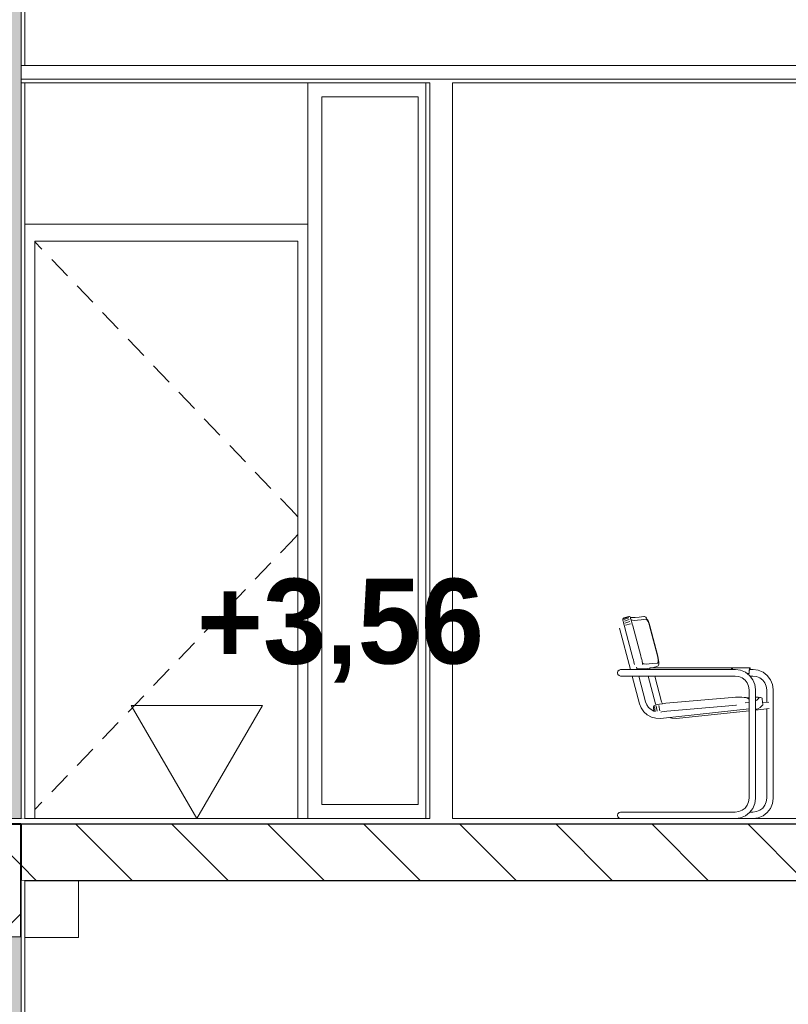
# Model space of a CAD drawing. Header units: millimetres. Extents: x -58263 to 69124, y -53000 to 22363.
# Tile 23 of 29: x -16636 to -13919, y 2903 to 6383. Entities that reach past the tile are written whole.
import ezdxf

# ---------------------------------------------------------------- set-up
doc = ezdxf.new("R2010")
doc.units = ezdxf.units.MM
doc.header["$MEASUREMENT"] = 0
doc.linetypes.add('Wipeout_Contour', pattern=[1000, 0, -1000])
for name, color, linetype in [('Nouveau_2D - Cotations pour 100ème', 7, 'Continuous'), ('Nouveau__Constr - Poutres', 7, 'Continuous'), ('Nouveau__Murs int non porteurs - Cloisons', 7, 'Continuous'), ('Nouveau__Plafonds', 7, 'Continuous'), ('Nouveau__Sols - Dalles', 7, 'Continuous'), ('Nouveau_Equip - Mobiliers', 7, 'Continuous'), ('Nouveau_Fenêtres Archicad', 7, 'Continuous'), ('Nouveau_Portes Archicad', 7, 'Continuous')]:
    doc.layers.add(name, color=color, linetype=linetype)
doc.styles.add('STYLE_GENERE_1', font='GOTHIC.TTF')
doc.styles.add('STYLE_GENERE_2', font='arial.ttf')
doc.dimstyles.new('STYLE_GENERE__1', dxfattribs={"dimtxt": 300, "dimasz": 190, "dimexe": 0.18, "dimexo": 989.657151, "dimgap": 0, "dimtad": 1, "dimlfac": 0.001, "dimzin": 0, "dimdsep": 46, "dimtxsty": 'STYLE_GENERE_2', "dimblk": 'ARROWHEAD_6', "dimblk1": 'ARROWHEAD_6', "dimblk2": 'ARROWHEAD_6', "dimcen": 0.09, "dimclrd": 7, "dimclre": 7, "dimclrt": 7, "dimazin": 0, "dimtfac": 1, "dimtdec": 4, "dimtmove": 0, "dimatfit": 3, "dimfxl": 0, "dimtolj": 1, "dimtzin": 0, "dimarcsym": 0})

# ---------------------------------------------------------------- blocks, each defined once
blk = doc.blocks.new('Élément de coupe_13')
at = {"layer": 'Nouveau__Murs int non porteurs - Cloisons', "color": 7, "linetype": 'Continuous', "lineweight": 5}
blk.add_line((-15200.6, 6160), (-15200.6, 3560), dxfattribs=at)
blk = doc.blocks.new('Élément de coupe_22')
at = {"layer": 'Nouveau__Sols - Dalles', "linetype": 'Continuous', "lineweight": 5}
h = blk.add_hatch(dxfattribs=at)
h.set_pattern_fill('__MAÇONNERIE', style=0, pattern_type=2)
h.set_pattern_definition([(135, (0, 0), (169.7056, 169.7056), [])])
h.paths.add_polyline_path([(-11079.6, 3540), (-16632.6, 3540), (-16632.6, 3340), (-11079.6, 3340)])
at = {"layer": 'Nouveau__Sols - Dalles', "color": 7, "linetype": 'Continuous', "lineweight": 5}
for p, q in [((-16617.6, 3560), (-16630.6, 3560)), ((-15186.6, 3560), (-16617.6, 3560)), ((-11257.6, 3560), (-15106.6, 3560))]:
    blk.add_line(p, q, dxfattribs=at)
at = {"layer": 'Nouveau__Sols - Dalles', "color": 7, "linetype": 'Continuous', "lineweight": 30}
for p, q in [((-11079.6, 3540), (-16632.6, 3540)), ((-11257.6, 3340), (-16617.6, 3340))]:
    blk.add_line(p, q, dxfattribs=at)
at = {"layer": 'Nouveau__Sols - Dalles', "color": 7, "linetype": 'Continuous', "lineweight": 30, "flags": 128}
blk.add_lwpolyline([(-16617.6, 3340), (-16630.6, 3340), (-16632.6, 3340)], dxfattribs=at)
blk = doc.blocks.new('Élément de coupe_24')
at = {"layer": 'Nouveau_Portes Archicad', "color": 7, "linetype": 'Continuous', "lineweight": 13}
for p, q in [((-16617.6, 5660), (-15617.6, 5660)), ((-16582.6, 5600), (-16582.6, 3560)), ((-15652.6, 5600), (-16582.6, 5600)), ((-16582.6, 5598.6), (-16557.3, 5572.2)), ((-15652.6, 3560), (-15652.6, 5600)), ((-16522.7, 5536.1), (-16467.4, 5478.2)), ((-16432.8, 5442.1), (-16377.5, 5384.3)), ((-16343, 5348.2), (-16287.7, 5290.4)), ((-16253.1, 5254.2), (-16197.8, 5196.4)), ((-16163.3, 5160.3), (-16108, 5102.5)), ((-16073.4, 5066.3), (-16018.1, 5008.5)), ((-15983.6, 4972.4), (-15928.3, 4914.6)), ((-15893.7, 4878.5), (-15838.4, 4820.6)), ((-15803.8, 4784.5), (-15748.5, 4726.7)), ((-15714, 4690.6), (-15677.9, 4652.8)), ((-15677.9, 4652.8), (-15652.6, 4626.4)), ((-15677.9, 4537.2), (-15652.6, 4563.6)), ((-15714, 4499.4), (-15677.9, 4537.2)), ((-15803.8, 4405.5), (-15748.5, 4463.3)), ((-15893.7, 4311.5), (-15838.4, 4369.4)), ((-15983.6, 4217.6), (-15928.3, 4275.4)), ((-16073.4, 4123.7), (-16018.1, 4181.5)), ((-16163.3, 4029.7), (-16108, 4087.5)), ((-16253.1, 3935.8), (-16197.8, 3993.6)), ((-16343, 3841.8), (-16287.7, 3899.6)), ((-16432.8, 3747.9), (-16377.5, 3805.7)), ((-16522.7, 3653.9), (-16467.4, 3711.8)), ((-16582.6, 3591.4), (-16557.3, 3617.8))]:
    blk.add_line(p, q, dxfattribs=at)
blk = doc.blocks.new('*X35')
at = {"layer": 'Nouveau__Murs int non porteurs - Cloisons', "linetype": 'Continuous', "lineweight": 5}
blk.add_hatch(color=250, dxfattribs=at).paths.add_polyline_path([(-16678.6, 3560), (-16630.6, 3560), (-16630.6, 6160), (-16630.6, 6221), (-16630.6, 6837.6), (-16632.6, 6837.6), (-16632.6, 6636.2), (-16678.6, 6636.2), (-16678.6, 6221), (-16678.6, 6160)])
blk = doc.blocks.new('Élément de coupe_25')
at = {"color": 254, "linetype": 'Wipeout_Contour', "lineweight": 0, "ltscale": 71450.507758}
blk.add_wipeout([(-16617.6, 6837.6), (-16630.6, 6837.6), (-16630.6, 6221), (-16617.6, 6221)], dxfattribs=at).dxf.layer = 'Nouveau__Murs int non porteurs - Cloisons'
at = {"color": 254, "linetype": 'Wipeout_Contour', "lineweight": 0, "ltscale": 71526.901369}
blk.add_wipeout([(-16691.6, 6221), (-16678.6, 6221), (-16678.6, 6636.2), (-16691.6, 6636.2)], dxfattribs=at).dxf.layer = 'Nouveau__Murs int non porteurs - Cloisons'
at = {"color": 254, "linetype": 'Wipeout_Contour', "lineweight": 0, "ltscale": 69693.022886}
blk.add_wipeout([(-16691.6, 3560), (-16678.6, 3560), (-16678.6, 6160), (-16691.6, 6160)], dxfattribs=at).dxf.layer = 'Nouveau__Murs int non porteurs - Cloisons'
at = {"color": 254, "linetype": 'Wipeout_Contour', "lineweight": 0, "ltscale": 69459.294242}
blk.add_wipeout([(-16617.6, 6160), (-16630.6, 6160), (-16630.6, 3560), (-16617.6, 3560)], dxfattribs=at).dxf.layer = 'Nouveau__Murs int non porteurs - Cloisons'
at = {"color": 254, "linetype": 'Wipeout_Contour', "lineweight": 0, "ltscale": 176957.238249}
blk.add_wipeout([(-16678.6, 3560), (-16630.6, 3560), (-16630.6, 6160), (-16630.6, 6221), (-16630.6, 6837.6), (-16632.6, 6837.6), (-16632.6, 6636.2), (-16678.6, 6636.2), (-16678.6, 6221), (-16678.6, 6160)], dxfattribs=at).dxf.layer = 'Nouveau__Murs int non porteurs - Cloisons'
at = {"layer": 'Nouveau__Murs int non porteurs - Cloisons', "color": 7, "linetype": 'Continuous', "lineweight": 13}
for p, q in [((-16630.6, 6837.6), (-16632.6, 6837.6)), ((-16630.6, 3560), (-16678.6, 3560))]:
    blk.add_line(p, q, dxfattribs=at)
at = {"layer": 'Nouveau__Murs int non porteurs - Cloisons', "color": 7, "linetype": 'Continuous', "lineweight": 5}
for p, q in [((-16617.6, 6837.6), (-16630.6, 6837.6)), ((-16617.6, 6837.6), (-16617.6, 6221)), ((-16691.6, 6636.2), (-16691.6, 6221)), ((-16691.6, 6160), (-16691.6, 3560)), ((-16617.6, 6160), (-16617.6, 3560))]:
    blk.add_line(p, q, dxfattribs=at)
at = {"layer": 'Nouveau__Murs int non porteurs - Cloisons', "color": 7, "linetype": 'Continuous', "lineweight": 13, "flags": 128}
for points in [[(-16630.6, 6837.6), (-16630.6, 6221), (-16630.6, 6173), (-16630.6, 6160), (-16630.6, 3560)], [(-16678.6, 6636.2), (-16678.6, 6221), (-16678.6, 6173), (-16678.6, 6160), (-16678.6, 3560)]]:
    blk.add_lwpolyline(points, dxfattribs=at)
at = {"layer": 'Nouveau__Murs int non porteurs - Cloisons', "lineweight": 0}
blk.add_blockref('*X35', (0, 0), dxfattribs=at)
blk = doc.blocks.new('Élément de coupe_91')
at = {"layer": 'Nouveau_Equip - Mobiliers', "color": 8, "linetype": 'Continuous', "lineweight": 13}
for p, q in [((-14504.6, 4265.3), (-14503.4, 4267.6)), ((-14504.6, 4262.7), (-14504.6, 4265.3)), ((-14504.3, 4261.2), (-14504.6, 4262.7)), ((-14503.3, 4257.6), (-14504.3, 4261.2)), ((-14503.4, 4267.6), (-14501.1, 4268.9)), ((-14502, 4252.7), (-14503.3, 4257.6)), ((-14503.1, 4266), (-14500.9, 4267.4)), ((-14500.4, 4246.8), (-14502, 4252.7)), ((-14501.1, 4268.9), (-14483.4, 4273.7)), ((-14500.9, 4267.4), (-14483.3, 4272.7)), ((-14498.6, 4240.3), (-14500.4, 4246.8)), ((-14500, 4263.4), (-14482.6, 4269.3)), ((-14498.7, 4257.8), (-14481.3, 4263.9)), ((-14496.9, 4250.8), (-14479.5, 4256.8)), ((-14494.9, 4243.1), (-14477.4, 4248.5)), ((-14483.4, 4273.7), (-14480.8, 4273.8)), ((-14480.8, 4273.8), (-14478.5, 4272.5)), ((-14478.5, 4272.5), (-14477.3, 4270.4)), ((-14477.8, 4271.2), (-14475.2, 4270.5)), ((-14477.1, 4269.5), (-14476.5, 4267.5)), ((-14477.1, 4269.5), (-14475.7, 4264.6)), ((-14476.5, 4267.5), (-14475.3, 4263.5)), ((-14475.3, 4263.5), (-14475.4, 4263.8)), ((-14475.3, 4263.8), (-14474.9, 4263)), ((-14475.3, 4263.5), (-14474.9, 4263)), ((-14474.6, 4261.3), (-14475.3, 4263.5)), ((-14475.2, 4270.5), (-14467.9, 4270.1)), ((-14474.9, 4263), (-14473.8, 4261.5)), ((-14473.5, 4257.7), (-14474.6, 4261.3)), ((-14474.2, 4262), (-14470.1, 4260.8)), ((-14472.1, 4252.9), (-14473.5, 4257.7)), ((-14470.5, 4247.1), (-14472.1, 4252.9)), ((-14468.8, 4240.9), (-14470.5, 4247.1)), ((-14470.1, 4260.8), (-14462.8, 4260.4)), ((-14469, 4270.1), (-14460.2, 4270.5)), ((-14462.8, 4260.4), (-14452.5, 4260.8)), ((-14460.2, 4270.5), (-14446.8, 4271.7)), ((-14452.5, 4260.8), (-14439.1, 4262)), ((-14446.8, 4271.7), (-14430.2, 4273.7)), ((-14439.1, 4262), (-14422.7, 4264.1)), ((-14430.2, 4273.7), (-14427.7, 4273.8)), ((-14427.7, 4273.8), (-14425.4, 4272.8)), ((-14425.4, 4272.8), (-14423.3, 4271.7)), ((-14423.3, 4271.7), (-14420.5, 4268.6)), ((-14420.8, 4263.5), (-14422.7, 4264.1)), ((-14418.5, 4261.3), (-14420.8, 4263.5)), ((-14420.5, 4268.6), (-14417.5, 4263.6)), ((-14416, 4257.7), (-14418.5, 4261.3)), ((-14417.5, 4263.6), (-14416.6, 4262.1)), ((-14416.6, 4262.1), (-14413.7, 4256)), ((-14413.6, 4252.9), (-14416, 4257.7)), ((-14413.7, 4256), (-14411, 4248.7)), ((-14411.3, 4247.1), (-14413.6, 4252.9)), ((-14409.4, 4240.9), (-14411.3, 4247.1)), ((-14411, 4248.7), (-14408.7, 4241.3)), ((-14477, 4086.4), (-14516, 4233.2)), ((-14496.8, 4233.7), (-14498.6, 4240.3)), ((-14468.6, 4127.2), (-14496.8, 4233.7)), ((-14440.5, 4134.7), (-14468.8, 4240.9)), ((-14381.2, 4134.7), (-14409.4, 4240.9)), ((-14408.7, 4241.3), (-14380.3, 4134.3)), ((-14466.8, 4120.5), (-14468.6, 4127.2)), ((-14465.1, 4113.9), (-14466.8, 4120.5)), ((-14463.5, 4107.7), (-14465.1, 4113.9)), ((-14462.6, 4104.3), (-14463.5, 4107.7)), ((-14438.9, 4128.4), (-14440.5, 4134.7)), ((-14437.4, 4122.5), (-14438.9, 4128.4)), ((-14436.2, 4117.3), (-14437.4, 4122.5)), ((-14435.2, 4113.3), (-14436.2, 4117.3)), ((-14434.6, 4110.6), (-14435.2, 4113.3)), ((-14433.3, 4104.6), (-14435.2, 4113.3)), ((-14434.3, 4109.1), (-14434.6, 4110.6)), ((-14433.3, 4107.5), (-14434.3, 4109.3)), ((-14432.9, 4103.4), (-14434.3, 4109.1)), ((-14432.9, 4103.4), (-14433.7, 4106.5)), ((-14433.3, 4107.5), (-14429, 4106.3)), ((-14429, 4106.3), (-14421.8, 4105.9)), ((-14411.4, 4106.3), (-14421.8, 4105.9)), ((-14398.1, 4107.5), (-14411.4, 4106.3)), ((-14381.7, 4109.5), (-14398.1, 4107.5)), ((-14381.7, 4109.5), (-14380.2, 4110.6)), ((-14379.8, 4128.4), (-14381.2, 4134.7)), ((-14380.3, 4134.3), (-14378.6, 4126.8)), ((-14380.2, 4110.6), (-14379.2, 4113.3)), ((-14379, 4122.5), (-14379.8, 4128.4)), ((-14379.2, 4113.3), (-14378.7, 4117.3)), ((-14378.7, 4117.3), (-14379, 4122.5)), ((-14378.6, 4126.8), (-14377.4, 4119.4)), ((-14377.4, 4119.4), (-14377, 4112.9)), ((-14376.9, 4111.1), (-14377.2, 4105.6)), ((-14376.9, 4111.1), (-14377, 4112.9)), ((-14521.8, 4080.7), (-14523.3, 4075)), ((-14523.3, 4075), (-14521.8, 4069.3)), ((-14517.6, 4084.8), (-14521.8, 4080.7)), ((-14511.9, 4086.4), (-14517.6, 4084.8)), ((-14507.9, 4086.4), (-14511.9, 4086.4)), ((-14500, 4086.4), (-14507.9, 4086.4)), ((-14489, 4086.4), (-14500, 4086.4)), ((-14475.4, 4086.4), (-14489, 4086.4)), ((-14460.3, 4086.4), (-14475.4, 4086.4)), ((-14408.6, 4086.4), (-14460.3, 4086.4)), ((-14453.7, 4086.4), (-14456.1, 4095.3)), ((-14451.2, 4089.2), (-14454.7, 4090.2)), ((-14443.8, 4088.8), (-14451.2, 4089.2)), ((-14443.8, 4088.8), (-14441.3, 4088.8)), ((-14430.8, 4089.2), (-14441.3, 4088.8)), ((-14417.2, 4090.5), (-14430.8, 4089.2)), ((-14420.7, 4086.4), (-14421.6, 4090.1)), ((-14408.6, 4091.7), (-14417.2, 4090.5)), ((-14408.6, 4092), (-14408.6, 4086.4)), ((-14119.4, 4092), (-14408.6, 4092)), ((-14119.4, 4086.4), (-14408.6, 4086.4)), ((-14400.5, 4092.8), (-14405.7, 4092)), ((-14400.5, 4092.8), (-14383.3, 4097.3)), ((-14398.8, 4092), (-14399.1, 4093.1)), ((-14383.3, 4097.3), (-14381.2, 4098.6)), ((-14379.5, 4100), (-14381.2, 4098.6)), ((-14379.5, 4100), (-14378.3, 4102.1)), ((-14377.2, 4105.6), (-14378.3, 4102.1)), ((-14117.9, 4092), (-14119.4, 4092)), ((-14119.4, 4092), (-14119.4, 4086.4)), ((-14119.4, 4086.4), (-14117.9, 4086.4)), ((-14116.8, 4089.8), (-14117.9, 4092)), ((-14055.6, 4092), (-14117.9, 4092)), ((-14105.3, 4086.4), (-14117.9, 4086.4)), ((-14116.4, 4086.4), (-14116.8, 4089.8)), ((-14087.7, 4084), (-14105.3, 4086.4)), ((-14070.6, 4076.9), (-14087.7, 4084)), ((-14056, 4065.5), (-14070.6, 4076.9)), ((-14057.5, 4072.2), (-14064.5, 4072.2)), ((-14057.9, 4075), (-14057.6, 4083.5)), ((-14057.8, 4073.6), (-14057.9, 4075)), ((-14057.7, 4072.5), (-14057.8, 4073.6)), ((-14057.5, 4072.2), (-14057.7, 4072.5)), ((-14057.6, 4083.5), (-14056.7, 4089.8)), ((-14057.3, 4072.5), (-14057.5, 4072.2)), ((-14057.2, 4073.6), (-14057.3, 4072.5)), ((-14057.1, 4075), (-14057.2, 4073.6)), ((-14056.9, 4080.7), (-14057.1, 4075)), ((-14056.4, 4084.8), (-14056.9, 4080.7)), ((-14056.7, 4089.8), (-14055.6, 4092)), ((-14055.6, 4086.4), (-14056.4, 4084.8)), ((-14055.6, 4092), (-14054.1, 4092)), ((-14043, 4086.4), (-14055.6, 4086.4)), ((-14054.1, 4092), (-14054.1, 4086.4)), ((-14025.4, 4084), (-14043, 4086.4)), ((-14008.3, 4076.9), (-14025.4, 4084)), ((-13993.7, 4065.5), (-14008.3, 4076.9)), ((-14521.8, 4069.3), (-14517.6, 4065.2)), ((-14517.6, 4065.2), (-14511.9, 4063.6)), ((-14507.9, 4063.6), (-14511.9, 4063.6)), ((-14500, 4063.6), (-14507.9, 4063.6)), ((-14489, 4063.6), (-14500, 4063.6)), ((-14475.4, 4063.6), (-14489, 4063.6)), ((-14460.3, 4063.6), (-14475.4, 4063.6)), ((-14445, 3965.8), (-14471, 4063.6)), ((-14106.8, 4063.6), (-14460.3, 4063.6)), ((-14423.6, 3973), (-14447.7, 4063.6)), ((-14388.6, 3965.8), (-14414.6, 4063.6)), ((-14367.2, 3973), (-14391.3, 4063.6)), ((-14093.6, 4061.9), (-14106.8, 4063.6)), ((-14082, 4057), (-14093.6, 4061.9)), ((-14072, 4049.3), (-14082, 4057)), ((-14064.4, 4039.3), (-14072, 4049.3)), ((-14059.6, 4027.6), (-14064.4, 4039.3)), ((-14044.7, 4050.7), (-14056, 4065.5)), ((-14044.5, 4063.6), (-14054.5, 4063.6)), ((-14037.6, 4033.5), (-14044.7, 4050.7)), ((-14031.3, 4061.9), (-14044.5, 4063.6)), ((-14019.7, 4057), (-14031.3, 4061.9)), ((-14009.7, 4049.3), (-14019.7, 4057)), ((-14002.1, 4039.3), (-14009.7, 4049.3)), ((-13997.3, 4027.6), (-14002.1, 4039.3)), ((-13982.4, 4050.7), (-13993.7, 4065.5)), ((-13975.3, 4033.5), (-13982.4, 4050.7)), ((-14057.8, 4014.3), (-14059.6, 4027.6)), ((-14057.8, 3632.1), (-14057.8, 4014.3)), ((-14035.3, 4015.7), (-14037.6, 4033.5)), ((-14035.3, 3630.6), (-14035.3, 4015.7)), ((-13995.5, 4014.3), (-13997.3, 4027.6)), ((-13995.5, 3970.5), (-13995.5, 4014.3)), ((-13973, 4015.7), (-13975.3, 4033.5)), ((-13973, 3630.6), (-13973, 4015.7)), ((-14419.2, 3961.9), (-14423.6, 3973)), ((-14364.4, 3965.8), (-14367.2, 3973)), ((-14352.4, 3967.2), (-14363.7, 3965.9)), ((-14117.4, 3987.9), (-14352.4, 3967.2)), ((-14105.7, 3988.7), (-14117.4, 3987.9)), ((-14094, 3989), (-14105.7, 3988.7)), ((-14083.4, 3988.9), (-14094, 3989)), ((-14074.8, 3988.3), (-14083.4, 3988.9)), ((-14068.6, 3987.4), (-14074.8, 3988.3)), ((-14057.8, 3969.9), (-14071.2, 3968.5)), ((-14057.8, 3987.8), (-14066.9, 3987)), ((-14063, 3985.7), (-14066.3, 3986.9)), ((-14057.8, 3981.7), (-14063, 3985.7)), ((-14035.3, 3989), (-14034.6, 3989)), ((-14031, 3988.5), (-14035.3, 3988.7)), ((-14030.4, 3978.8), (-14035.3, 3976.2)), ((-14034.6, 3989), (-14026, 3988.9)), ((-14025.7, 3987.8), (-14031, 3988.5)), ((-14022.8, 3985.6), (-14030.4, 3978.8)), ((-14026, 3988.9), (-14019.8, 3988.3)), ((-14022.9, 3986.8), (-14025.7, 3987.8)), ((-14022.8, 3985.6), (-14022.9, 3986.8)), ((-14017.5, 3987.8), (-14019.8, 3988.3)), ((-14017.5, 3987.8), (-14014.1, 3986.9)), ((-14012.1, 3985.3), (-14014.1, 3986.9)), ((-14011.3, 3982.8), (-14012.1, 3985.3)), ((-14011.3, 3982.8), (-14011, 3981.6)), ((-14009.3, 3963.4), (-14011, 3981.6)), ((-13988.3, 3971.3), (-14009.8, 3969)), ((-14439.2, 3951), (-14445, 3965.8)), ((-14429.7, 3937.4), (-14439.2, 3951)), ((-14417.5, 3926.4), (-14429.7, 3937.4)), ((-14412.8, 3952.7), (-14419.2, 3961.9)), ((-14404.4, 3945.2), (-14412.8, 3952.7)), ((-14394.6, 3939.8), (-14404.4, 3945.2)), ((-14395.9, 3953.5), (-14395.5, 3956)), ((-14394.5, 3939.8), (-14395.9, 3953.5)), ((-14395.9, 3953.5), (-14395.9, 3952)), ((-14395, 3940), (-14395.9, 3952)), ((-14395.5, 3956), (-14393.9, 3958)), ((-14389.8, 3938.5), (-14394.6, 3939.8)), ((-14390.7, 3959.8), (-14393.9, 3958)), ((-14390.2, 3938.6), (-14392.4, 3955.4)), ((-14390.7, 3959.8), (-14388.4, 3960.6)), ((-14386.8, 3961.2), (-14388.6, 3965.8)), ((-14382.5, 3962.5), (-14388.4, 3960.6)), ((-14383, 3939.2), (-14385.8, 3957.3)), ((-14374.1, 3964.3), (-14382.5, 3962.5)), ((-14373.7, 3941), (-14376.4, 3959.2)), ((-14363.7, 3965.9), (-14374.1, 3964.3)), ((-14057.8, 3947.1), (-14371.2, 3913.8)), ((-14366, 3936.6), (-14369.8, 3935.7)), ((-14357.7, 3937.9), (-14366, 3936.6)), ((-14348.5, 3938.9), (-14357.7, 3937.9)), ((-14114.8, 3959.5), (-14348.5, 3938.9)), ((-14057.8, 3941.1), (-14314.8, 3913.8)), ((-14105.2, 3960.2), (-14114.8, 3959.5)), ((-14102.1, 3960.2), (-14105.2, 3960.2)), ((-13986.2, 3948.7), (-14035.3, 3943.5)), ((-14029.3, 3947), (-14035.3, 3946)), ((-14029.3, 3947), (-14026.9, 3947.9)), ((-14018.9, 3952), (-14026.9, 3947.9)), ((-14011.4, 3958.9), (-14018.9, 3952)), ((-14011.4, 3958.9), (-14009.7, 3960.8)), ((-14009.7, 3960.8), (-14009.3, 3963.4)), ((-13995.5, 3632.1), (-13995.5, 3947.7)), ((-14403, 3918.5), (-14417.5, 3926.4)), ((-14387.1, 3914.3), (-14403, 3918.5)), ((-14371.2, 3913.8), (-14387.1, 3914.3)), ((-14330.7, 3914.3), (-14340.9, 3917)), ((-14314.8, 3913.8), (-14330.7, 3914.3)), ((-14059.6, 3618.8), (-14057.8, 3632.1)), ((-14037.6, 3612.9), (-14035.3, 3630.6)), ((-13997.3, 3618.8), (-13995.5, 3632.1)), ((-13975.3, 3612.9), (-13973, 3630.6)), ((-14106.8, 3582.7), (-14093.6, 3584.5)), ((-14093.6, 3584.5), (-14082, 3589.3)), ((-14082, 3589.3), (-14072, 3597)), ((-14072, 3597), (-14064.4, 3607.1)), ((-14064.4, 3607.1), (-14059.6, 3618.8)), ((-14056, 3580.8), (-14044.7, 3595.6)), ((-14044.7, 3595.6), (-14037.6, 3612.9)), ((-14044.5, 3582.7), (-14031.3, 3584.5)), ((-14031.3, 3584.5), (-14019.7, 3589.3)), ((-14019.7, 3589.3), (-14009.7, 3597)), ((-14009.7, 3597), (-14002.1, 3607.1)), ((-14002.1, 3607.1), (-13997.3, 3618.8)), ((-13993.7, 3580.8), (-13982.4, 3595.6)), ((-13982.4, 3595.6), (-13975.3, 3612.9)), ((-14523.3, 3571.4), (-14521.8, 3577)), ((-14521.8, 3565.7), (-14523.3, 3571.4)), ((-14521.8, 3577), (-14517.6, 3581.2)), ((-14517.6, 3561.5), (-14521.8, 3565.7)), ((-14517.6, 3581.2), (-14511.9, 3582.7)), ((-14511.9, 3560), (-14517.6, 3561.5)), ((-14511.9, 3582.7), (-14507.9, 3582.7)), ((-14507.9, 3582.7), (-14500, 3582.7)), ((-14500, 3582.7), (-14489, 3582.7)), ((-14489, 3582.7), (-14475.4, 3582.7)), ((-14475.4, 3582.7), (-14460.3, 3582.7)), ((-14460.3, 3582.7), (-14106.8, 3582.7)), ((-14105.3, 3560), (-14087.7, 3562.3)), ((-14087.7, 3562.3), (-14070.6, 3569.5)), ((-14070.6, 3569.5), (-14056, 3580.8)), ((-14054.5, 3582.7), (-14044.5, 3582.7)), ((-14043, 3560), (-14025.4, 3562.3)), ((-14025.4, 3562.3), (-14008.3, 3569.5)), ((-14008.3, 3569.5), (-13993.7, 3580.8))]:
    blk.add_line(p, q, dxfattribs=at)
blk = doc.blocks.new('Élément de coupe_111')
at = {"layer": 'Nouveau__Constr - Poutres', "color": 7, "linetype": 'Continuous', "lineweight": 13}
for p, q in [((-16428.6, 3340), (-16428.6, 3140)), ((-16428.6, 3140), (-16617.6, 3140))]:
    blk.add_line(p, q, dxfattribs=at)
blk = doc.blocks.new('Élément de coupe_112')
at = {"layer": 'Nouveau__Constr - Poutres', "linetype": 'Continuous', "lineweight": 35}
h = blk.add_hatch(dxfattribs=at)
h.set_pattern_fill('Béton', style=0, pattern_type=2)
h.set_pattern_definition([(45, (0, 0), (-183.8478, 183.8478), []), (135, (0, 0), (183.8478, 183.8478), [])])
h.paths.add_polyline_path([(-16632.6, 3540), (-16882.6, 3540), (-16882.6, 3140), (-16632.6, 3140)])
at = {"layer": 'Nouveau__Constr - Poutres', "color": 7, "linetype": 'Continuous', "lineweight": 40}
for p, q in [((-16882.6, 3540), (-16882.6, 3340)), ((-16632.6, 3540), (-16882.6, 3540)), ((-16882.6, 3340), (-16882.6, 3140)), ((-16691.6, 3140), (-16882.6, 3140))]:
    blk.add_line(p, q, dxfattribs=at)
at = {"layer": 'Nouveau__Constr - Poutres', "color": 7, "linetype": 'Continuous', "lineweight": 40, "flags": 128}
for points in [[(-16632.6, 3540), (-16632.6, 3340), (-16632.6, 3140)], [(-16632.6, 3140), (-16678.6, 3140), (-16691.6, 3140)]]:
    blk.add_lwpolyline(points, dxfattribs=at)
blk = doc.blocks.new('*X162')
at = {"layer": 'Nouveau__Murs int non porteurs - Cloisons', "linetype": 'Continuous', "lineweight": 5}
blk.add_hatch(color=250, dxfattribs=at).paths.add_polyline_path([(-16678.6, 3140), (-16678.6, 0), (-16630.6, 0), (-16630.6, 3340), (-16632.6, 3340), (-16632.6, 3140)])
blk = doc.blocks.new('Élément de coupe_147')
at = {"color": 254, "linetype": 'Wipeout_Contour', "lineweight": 0, "ltscale": 117633.082231}
blk.add_wipeout([(-16630.6, 3340), (-16630.6, 0), (-16617.6, 0), (-16617.6, 2600), (-16617.6, 2613), (-16617.6, 2661), (-16617.6, 3340)], dxfattribs=at).dxf.layer = 'Nouveau__Murs int non porteurs - Cloisons'
at = {"color": 254, "linetype": 'Wipeout_Contour', "lineweight": 0, "ltscale": 67326.049229}
blk.add_wipeout([(-16678.6, 3140), (-16691.6, 3140), (-16691.6, 0), (-16678.6, 0)], dxfattribs=at).dxf.layer = 'Nouveau__Murs int non porteurs - Cloisons'
at = {"color": 254, "linetype": 'Wipeout_Contour', "lineweight": 0, "ltscale": 101135.390756}
blk.add_wipeout([(-16678.6, 3140), (-16678.6, 0), (-16630.6, 0), (-16630.6, 3340), (-16632.6, 3340), (-16632.6, 3140)], dxfattribs=at).dxf.layer = 'Nouveau__Murs int non porteurs - Cloisons'
at = {"layer": 'Nouveau__Murs int non porteurs - Cloisons', "color": 7, "linetype": 'Continuous', "lineweight": 13}
for p, q in [((-16630.6, 3340), (-16630.6, 0)), ((-16678.6, 3140), (-16678.6, 0)), ((-16630.6, 0), (-16678.6, 0))]:
    blk.add_line(p, q, dxfattribs=at)
at = {"layer": 'Nouveau__Murs int non porteurs - Cloisons', "color": 7, "linetype": 'Continuous', "lineweight": 5}
for p, q in [((-16617.6, 3340), (-16617.6, 2613)), ((-16691.6, 3140), (-16691.6, 2613)), ((-16691.6, 2613), (-16691.6, 2600)), ((-16617.6, 2613), (-16617.6, 2600)), ((-16691.6, 2600), (-16691.6, 0)), ((-16617.6, 2600), (-16617.6, 0))]:
    blk.add_line(p, q, dxfattribs=at)
at = {"layer": 'Nouveau__Murs int non porteurs - Cloisons', "lineweight": 0}
blk.add_blockref('*X162', (0, 0), dxfattribs=at)
blk = doc.blocks.new('Élément de coupe_151')
at = {"layer": 'Nouveau_Fenêtres Archicad', "color": 7, "linetype": 'Continuous', "lineweight": 13, "flags": 128}
for points in [[(-15186.6, 6160), (-15186.6, 6114.4), (-15186.6, 3605.6), (-15186.6, 3560)], [(-15106.6, 6160), (-15106.6, 6114.4), (-15106.6, 3605.6), (-15106.6, 3560)]]:
    blk.add_lwpolyline(points, dxfattribs=at)
blk = doc.blocks.new('Élément de coupe_152')
at = {"layer": 'Nouveau_Fenêtres Archicad', "color": 7, "linetype": 'Continuous', "lineweight": 13}
for p, q in [((-15617.6, 5660), (-15617.6, 6160)), ((-15617.6, 3560), (-15617.6, 5660))]:
    blk.add_line(p, q, dxfattribs=at)
at = {"layer": 'Nouveau_Fenêtres Archicad', "color": 7, "linetype": 'Continuous', "lineweight": 18}
for p, q in [((-15567.6, 3610), (-15567.6, 6110)), ((-15567.6, 6110), (-15227.6, 6110)), ((-15227.6, 6110), (-15227.6, 3610)), ((-15227.6, 3610), (-15567.6, 3610))]:
    blk.add_line(p, q, dxfattribs=at)
blk = doc.blocks.new('Élément de coupe_155')
at = {"layer": 'Nouveau__Plafonds', "color": 7, "linetype": 'Continuous', "lineweight": 5}
for p, q in [((-16617.6, 6221), (-16630.6, 6221)), ((-11307.6, 6221), (-16617.6, 6221)), ((-11307.6, 6173), (-16630.6, 6173)), ((-16617.6, 6160), (-16630.6, 6160)), ((-15186.6, 6160), (-16617.6, 6160)), ((-11307.6, 6160), (-15106.6, 6160))]:
    blk.add_line(p, q, dxfattribs=at)
blk = doc.blocks.new('Cotation_2', base_point=(-16010, 3560))
at = {"layer": 'Nouveau_2D - Cotations pour 100ème', "color": 7, "linetype": 'Continuous', "lineweight": 13}
for p, q in [((-16010, 3560), (-16242, 3960)), ((-16242, 3960), (-15778, 3960)), ((-15778, 3960), (-16010, 3560)), ((-16010, 3560), (-16310, 3560)), ((-16010, 3560), (-15710, 3560))]:
    blk.add_line(p, q, dxfattribs=at)
at = {"layer": 'Nouveau_2D - Cotations pour 100ème', "color": 7, "lineweight": 13, "insert": (-16010, 4040), "char_height": 300, "attachment_point": 7, "style": 'STYLE_GENERE_1'}
blk.add_mtext('{\\A1;\\fCentury Gothic|b1|i0|c0|p0;+3,56}', dxfattribs=at)
blk = doc.blocks.new('*D238')
at = {"layer": 'Nouveau_2D - Cotations pour 100ème', "color": 7, "linetype": 'Continuous', "lineweight": 13}
for p, q in [((-11884.2, 3440), (-11684.2, 3240)), ((-11596.7, 3340), (-11971.7, 3340)), ((-11784.2, 2661), (-11784.2, 3340)), ((-11884.2, 2761), (-11684.2, 2561)), ((-11684.2, 2500), (-11884.2, 2700)), ((-11596.7, 2661), (-11971.7, 2661))]:
    blk.add_line(p, q, dxfattribs=at)
at = {"layer": 'Nouveau_2D - Cotations pour 100ème', "color": 7, "lineweight": 13, "insert": (-11844.2, 2771.7), "char_height": 300, "attachment_point": 7, "rotation": 90, "style": 'STYLE_GENERE_2'}
blk.add_mtext('{\\A1;\\fArial|b1|i0|c0|p0;68}', dxfattribs=at)
blk = doc.blocks.new('ARROWHEAD_6')
at = {"color": 0, "linetype": 'Continuous', "lineweight": 0}
for p, q in [((-0.5, -0.5), (0.5, 0.5)), ((0, 0), (-1, 0))]:
    blk.add_line(p, q, dxfattribs=at)
blk = doc.blocks.new('*D239')
at = {"layer": 'Nouveau_2D - Cotations pour 100ème', "color": 7, "linetype": 'Continuous', "lineweight": 13}
for p, q in [((-11884.2, 3660), (-11684.2, 3460)), ((-11596.7, 3560), (-11971.7, 3560)), ((-11784.2, 3340), (-11784.2, 3560)), ((-11884.2, 3440), (-11684.2, 3240))]:
    blk.add_line(p, q, dxfattribs=at)
blk = doc.blocks.new('*D240')
at = {"layer": 'Nouveau_2D - Cotations pour 100ème', "color": 7, "linetype": 'Continuous', "lineweight": 13}
for p, q in [((-11884.2, 6321), (-11684.2, 6121)), ((-11684.2, 6060), (-11884.2, 6260)), ((-11596.7, 6160), (-11971.7, 6160)), ((-11784.2, 3560), (-11784.2, 6160)), ((-11884.2, 3660), (-11684.2, 3460)), ((-11596.7, 3560), (-11971.7, 3560))]:
    blk.add_line(p, q, dxfattribs=at)
at = {"layer": 'Nouveau_2D - Cotations pour 100ème', "color": 7, "lineweight": 13, "char_height": 300, "attachment_point": 7, "rotation": 90, "style": 'STYLE_GENERE_2'}
for s, insert in [('{\\A1;\\fArial|b1|i0|c0|p0;6}', (-11844.2, 5831.2)), ('{\\A1;\\fArial|b1|i0|c0|p0;2,60}', (-11844.2, 4574)), ('{\\A1;\\fArial|b1|i0|c0|p0;22}', (-11844.2, 3660))]:
    blk.add_mtext(s, dxfattribs=dict(at, insert=insert))

msp = doc.modelspace()

# ---------------------------------------------------------------- block references
at = {"layer": 'Nouveau_2D - Cotations pour 100ème', "color": 7, "linetype": 'Continuous', "lineweight": 13}
msp.add_blockref('Cotation_2', (-16009.966, 3560), dxfattribs=at)
at = {"layer": 'Nouveau__Constr - Poutres', "lineweight": 0}
for name in ['Élément de coupe_112', 'Élément de coupe_111']:
    msp.add_blockref(name, (0, 0), dxfattribs=at)
at = {"layer": 'Nouveau__Murs int non porteurs - Cloisons', "lineweight": 0}
msp.add_blockref('Élément de coupe_13', (0, 0), dxfattribs=at)
at = {"layer": 'Nouveau__Sols - Dalles', "lineweight": 0}
msp.add_blockref('Élément de coupe_22', (0, 0), dxfattribs=at)
at = {"layer": 'Nouveau_Equip - Mobiliers', "lineweight": 0}
msp.add_blockref('Élément de coupe_91', (0, 0), dxfattribs=at)
at = {"layer": 'Nouveau_Fenêtres Archicad', "lineweight": 0}
for name in ['Élément de coupe_152', 'Élément de coupe_151']:
    msp.add_blockref(name, (0, 0), dxfattribs=at)
at = {"layer": 'Nouveau_Portes Archicad', "lineweight": 0}
msp.add_blockref('Élément de coupe_24', (0, 0), dxfattribs=at)

# ---------------------------------------------------------------- next in the draw order: block references
at = {"layer": 'Nouveau__Murs int non porteurs - Cloisons', "lineweight": 0}
for name in ['Élément de coupe_25', 'Élément de coupe_147']:
    msp.add_blockref(name, (0, 0), dxfattribs=at)

# ---------------------------------------------------------------- next in the draw order: block references
at = {"layer": 'Nouveau__Plafonds', "lineweight": 0}
msp.add_blockref('Élément de coupe_155', (0, 0), dxfattribs=at)

# ---------------------------------------------------------------- next in the draw order: dimensions: what is measured, and where the dimension line sits
at = {"layer": 'Nouveau_2D - Cotations pour 100ème', "color": 7, "linetype": 'Continuous', "lineweight": 13}
for base, p1, p2, picture, middle in [((-11784.223, 6160), (-19107.562, 3560), (-11307.562, 6160), '*D240', (-11994.223, 4962.403)), ((-11784.223, 3560), (-19107.562, 3340), (-19107.562, 3560), '*D239', (-11994.223, 3888.309)), ((-11784.223, 3340), (-11257.562, 2661), (-19107.562, 3340), '*D238', (-11994.223, 2999.991))]:
    dim = msp.add_linear_dim(base=base, p1=p1, p2=p2, angle=90, dimstyle='STYLE_GENERE__1', dxfattribs=at)
    dim.commit()
    dim.dimension.update_dxf_attribs({"geometry": picture, "text_midpoint": middle, "dimtype": 160, "text_rotation": 90})

doc.saveas('drawing.dxf')
